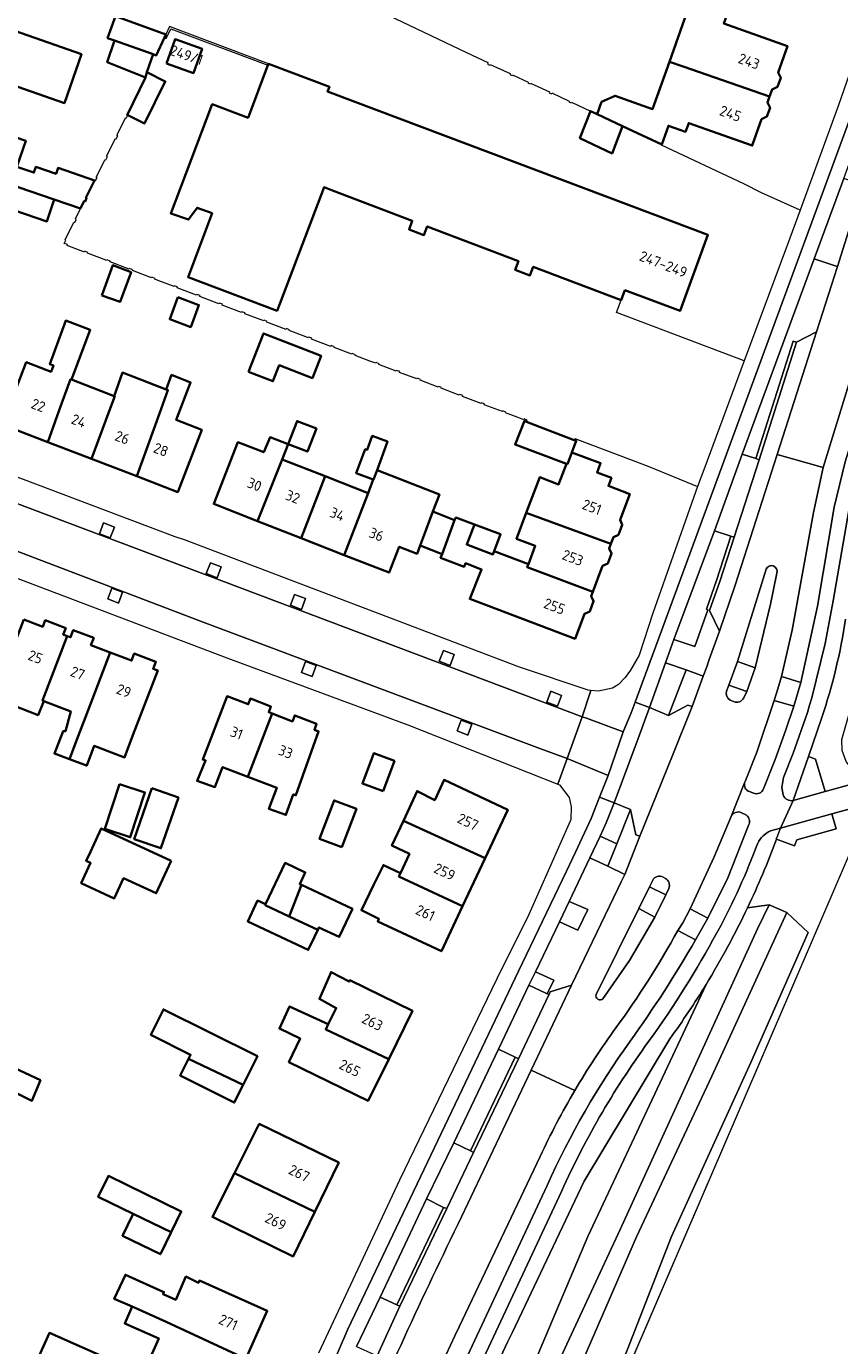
# Model space of a CAD drawing. Extents: x 152761 to 155748, y 459947 to 462743.
# Tile 85 of 256: x 154148 to 154253, y 460879 to 461050. Entities that reach past the tile are written whole.
import ezdxf
from ezdxf.enums import TextEntityAlignment as Align

# ---------------------------------------------------------------- set-up
doc = ezdxf.new("R2010")
doc.units = 0
doc.header["$LTSCALE"] = 0.75
for name, color, linetype, lineweight in [('B-RO-GR-BEPLANTING_CULTUUR_BODEMBEDEKKER-GV', 251, 'CONTINUOUS', 18), ('B-RO-GR-BEPLANTING_CULTUUR_BOSPLANTSOEN-GV', 251, 'CONTINUOUS', 18), ('B-RO-GR-GROENVOORZIENING-GV', 251, 'CONTINUOUS', 18), ('B-RO-IE-TERREINAFSCHEIDING_KUNSTMATIG_HEKWERK-G', 251, 'IE-TERREINAFSCHEIDING-KUNSTMATIG', 18), ('B-RO-IE-TERREINAFSCHEIDING_KUNSTMATIG_MUUR-G', 251, 'IE-TERREINAFSCHEIDING-KUNSTMATIG-DICHT', 18), ('B-RO-OG-BEBOUWING-GV', 6, 'CONTINUOUS', 35), ('B-RO-OG-BEBOUWING-T18', 1, 'CONTINUOUS', 18), ('B-RO-OG-TERREIN_CULTUURSCHEIDING-GV', 251, 'CONTINUOUS', 18), ('B-RO-OG-WATER_GREPPEL-GV', 251, 'CONTINUOUS', 18), ('B-RO-OG-WATER_SLOOT-GV', 251, 'CONTINUOUS', 18), ('B-RO-VH-VERHARDING_ASFALT-GV', 251, 'CONTINUOUS', 18), ('B-RO-VH-VERHARDING_BETONSTRAATSTEEN-GV', 251, 'CONTINUOUS', 18), ('B-RO-VH-VERHARDING_TEGEL-GV', 251, 'CONTINUOUS', 18)]:
    doc.layers.add(name, color=color, linetype=linetype, lineweight=lineweight)
doc.styles.add('NLCS-ISO-M200-T18', font='NLCS-ISO.ttf', dxfattribs={"height": 0.36})
doc.linetypes.add('IE-TERREINAFSCHEIDING-KUNSTMATIG', pattern='A,4,[82,NLCS.SHX,S=0.75,R=90,X=0,Y=0],4,-2', length=10)
doc.linetypes.add('IE-TERREINAFSCHEIDING-KUNSTMATIG-DICHT', pattern='A,8,-1,[82,NLCS.SHX,S=0.75,R=90,X=0,Y=0],-1', length=10)

msp = doc.modelspace()

# ---------------------------------------------------------------- linework, layer by layer
at = {"layer": 'B-RO-GR-BEPLANTING_CULTUUR_BODEMBEDEKKER-GV', "flags": 128}
msp.add_lwpolyline([(154245.283, 460944.645), (154245.307, 460944.636), (154247.622, 460943.76), (154247.923, 460944.556), (154253.046, 460945.972), (154252.478, 460947.89), (154245.815, 460946.048)], dxfattribs=at)
at = {"layer": 'B-RO-GR-BEPLANTING_CULTUUR_BODEMBEDEKKER-GV'}
msp.add_lwpolyline([(154245.815, 460946.048, -0.021294), (154245.283, 460944.645)], format="xyb", dxfattribs=at)
at = {"layer": 'B-RO-GR-BEPLANTING_CULTUUR_BOSPLANTSOEN-GV', "flags": 128}
for points in [[(154251.179, 460960.375), (154249.432, 460955.302), (154250.377, 460954.976), (154251.622, 460950.776), (154259.13, 460952.853), (154258.778, 460953.282), (154256.464, 460952.669), (154255.22, 460953.482), (154254.33, 460954.664), (154253.812, 460956.08), (154253.761, 460957.529), (154257.175, 460969.48), (154259.787, 460981.975), (154259.775, 460985.31), (154260.009, 460987.829), (154260.522, 460990.881), (154261.257, 460993.552), (154273.861, 461031.309), (154274.554, 461032.035), (154275.372, 461032.374), (154276.029, 461032.409), (154276.283, 461032.423), (154277.197, 461032.08), (154277.773, 461032.321)], [(154241.568, 460935.749), (154244.343, 460936.119), (154246.641, 460935.131), (154249.421, 460932.539), (154242.012, 460915.738), (154231.728, 460893.217), (154226.005, 460878.526), (154215.332, 460852.675), (154194.148, 460804.104), (154192.013, 460798.791), (154191.768, 460796.895), (154191.647, 460795.957), (154204.848, 460826.654), (154225.579, 460874.86), (154255.829, 460945.201), (154259.01, 460945.902), (154258.812, 460946.409), (154258.994, 460946.997), (154259.435, 460947.331), (154260.036, 460947.335), (154260.008, 460947.896), (154259.906, 460949.943)], [(154259.906, 460949.943), (154252.478, 460947.89), (154253.046, 460945.972), (154247.923, 460944.556), (154247.622, 460943.76), (154245.307, 460944.636)], [(154182.552, 460802.738), (154184.343, 460807.126), (154190.01, 460820.331), (154195.25, 460832.308), (154199.782, 460843.867), (154205.681, 460857.392), (154213.104, 460874.777), (154220.889, 460893.232), (154236.212, 460925.84)], [(154231.524, 460918.812), (154220.453, 460900.378), (154211.162, 460880.824)]]:
    msp.add_lwpolyline(points, dxfattribs=at)
at = {"layer": 'B-RO-GR-BEPLANTING_CULTUUR_BOSPLANTSOEN-GV'}
for points in [[(154254.256, 460973.084, -0.0428659), (154251.179, 460960.375)], [(154245.307, 460944.636, -0.0226348), (154241.568, 460935.749)], [(154236.212, 460925.84, -0.0199606), (154231.524, 460918.812)], [(154211.162, 460880.824, 0.016181), (154201.679, 460859.858)]]:
    msp.add_lwpolyline(points, format="xyb", dxfattribs=at)
at = {"layer": 'B-RO-GR-BEPLANTING_CULTUUR_BOSPLANTSOEN-GV', "flags": 128}
msp.add_lwpolyline([(154187.897, 460787.183), (154189.365, 460790.651), (154191.647, 460795.957), (154191.768, 460796.895), (154192.013, 460798.791), (154194.148, 460804.104), (154215.332, 460852.675), (154226.005, 460878.526), (154231.728, 460893.217), (154242.012, 460915.738), (154249.421, 460932.539), (154246.641, 460935.131), (154236.95, 460913.97), (154227.191, 460893.16), (154218.825, 460873.895), (154204.828, 460842.267), (154192.825, 460814.065), (154182.702, 460789.182), (154181.56, 460788.068), (154179.915, 460788.037), (154178.849, 460788.28), (154178.614, 460787.307), (154186.571, 460784.051)], close=True, dxfattribs=at)
at = {"layer": 'B-RO-GR-GROENVOORZIENING-GV', "flags": 128}
for points in [[(154159.144, 460983.589), (154159.678, 460984.992), (154158.276, 460985.525), (154157.742, 460984.124)], [(154172.953, 460978.442), (154173.487, 460979.845), (154172.085, 460980.378), (154171.552, 460978.977)], [(154160.21, 460975.167), (154160.744, 460976.57), (154159.342, 460977.103), (154158.809, 460975.702)], [(154183.856, 460974.34), (154184.39, 460975.742), (154182.988, 460976.276), (154182.454, 460974.875)], [(154203.104, 460967.102), (154203.639, 460968.505), (154202.236, 460969.038), (154201.703, 460967.637)], [(154185.257, 460965.667), (154185.791, 460967.07), (154184.389, 460967.603), (154183.855, 460966.202)], [(154216.987, 460961.826), (154217.521, 460963.228), (154216.119, 460963.761), (154215.586, 460962.36)], [(154205.393, 460958.088), (154205.928, 460959.491), (154204.526, 460960.024), (154203.992, 460958.623)]]:
    msp.add_lwpolyline(points, close=True, dxfattribs=at)
at = {"layer": 'B-RO-IE-TERREINAFSCHEIDING_KUNSTMATIG_HEKWERK-G', "flags": 128}
for points in [[(154208.005, 461045.059), (154205.263, 461046.368), (154190.527, 461053.4)], [(154248.39, 461026.004), (154243.356, 461028.223), (154241.07, 461029.416), (154230.437, 461034.393), (154230.47, 461034.488)], [(154241.126, 461006.499), (154224.61, 461012.766), (154225.214, 461014.356)], [(154219.164, 460996.26), (154219.239, 460996.457), (154226.624, 460993.655), (154228.785, 460992.835), (154235.113, 460990.254)], [(154308.804, 460737.844), (154190.696, 460786.01), (154187.897, 460787.183), (154189.365, 460790.651), (154255.829, 460945.201), (154386.256, 460890.789), (154421.91, 460918.15), (154465.583, 460861.632), (154395.197, 460807.142), (154395.748, 460806.419), (154383.532, 460794.42)]]:
    msp.add_lwpolyline(points, dxfattribs=at)
at = {"layer": 'B-RO-IE-TERREINAFSCHEIDING_KUNSTMATIG_MUUR-G', "flags": 128}
for points in [[(154166.146, 461048.325), (154166.382, 461048.216), (154166.954, 461049.461), (154179.539, 461044.74)], [(154179.609, 461044.924), (154166.803, 461049.756), (154166.323, 461048.709)], [(154208.005, 461045.059), (154207.925, 461044.883), (154208.221, 461044.749), (154208.266, 461044.849), (154210.874, 461043.656), (154210.828, 461043.556), (154211.122, 461043.419), (154211.169, 461043.519), (154213.212, 461042.57), (154213.166, 461042.47), (154213.461, 461042.333), (154213.507, 461042.433), (154215.949, 461041.292), (154215.903, 461041.192), (154216.198, 461041.055), (154216.244, 461041.155), (154218.511, 461040.101), (154218.465, 461040.002), (154218.759, 461039.865), (154218.806, 461039.964), (154221.265, 461038.808)], [(154157.097, 461029.811), (154157.132, 461029.881), (154157.231, 461029.832), (154157.429, 461030.23), (154157.33, 461030.279), (154158.468, 461032.569), (154158.566, 461032.52), (154158.764, 461032.919), (154158.666, 461032.968), (154159.812, 461035.276), (154159.911, 461035.227), (154160.108, 461035.626), (154160.009, 461035.675), (154161.157, 461038.001), (154161.255, 461037.952), (154161.408, 461038.262)], [(154165.428, 461016.868), (154164.903, 461017.07), (154164.942, 461017.173), (154164.527, 461017.333), (154164.488, 461017.23), (154162.002, 461018.181), (154162.042, 461018.285), (154161.627, 461018.445), (154161.587, 461018.342), (154159.108, 461019.303), (154159.147, 461019.406), (154158.732, 461019.565), (154158.693, 461019.463), (154156.208, 461020.417), (154156.247, 461020.519), (154155.832, 461020.679), (154155.792, 461020.577), (154153.566, 461021.435), (154153.605, 461021.537), (154153.186, 461021.699), (154153.389, 461022.112), (154153.291, 461022.162), (154154.445, 461024.451), (154154.544, 461024.403), (154154.74, 461024.802), (154154.641, 461024.851), (154155.309, 461026.212)], [(154192.716, 461006.473), (154190.819, 461007.197), (154190.858, 461007.299), (154190.439, 461007.457), (154190.4, 461007.354), (154188.089, 461008.216), (154188.128, 461008.319), (154187.712, 461008.478), (154187.673, 461008.376), (154185.184, 461009.317), (154185.223, 461009.42), (154184.807, 461009.577), (154184.768, 461009.474), (154182.3, 461010.409), (154182.339, 461010.512), (154181.923, 461010.669), (154181.884, 461010.566), (154179.412, 461011.505), (154179.451, 461011.608), (154179.035, 461011.766), (154178.996, 461011.663), (154176.53, 461012.598), (154176.569, 461012.701), (154176.153, 461012.859), (154176.114, 461012.756), (154173.609, 461013.715), (154173.648, 461013.817), (154173.233, 461013.976), (154173.193, 461013.874), (154170.711, 461014.832), (154170.751, 461014.934), (154170.336, 461015.095), (154170.296, 461014.992), (154167.802, 461015.954), (154167.841, 461016.057), (154167.426, 461016.217), (154167.387, 461016.114), (154165.428, 461016.868)], [(154203.699, 461002.274), (154201.939, 461002.946), (154201.979, 461003.049), (154201.579, 461003.202), (154201.54, 461003.099), (154199.216, 461003.996), (154199.255, 461004.099), (154198.845, 461004.255), (154198.806, 461004.152), (154196.539, 461005.005), (154196.58, 461005.107), (154196.167, 461005.273), (154196.126, 461005.17), (154193.895, 461006.016), (154193.936, 461006.119), (154193.529, 461006.281), (154193.488, 461006.179), (154192.716, 461006.473)], [(154207.541, 461000.933), (154207.133, 461001.084), (154207.095, 461000.98), (154204.69, 461001.894), (154204.73, 461001.996), (154204.325, 461002.153), (154204.286, 461002.05), (154203.699, 461002.274)], [(154212.995, 460998.615), (154213.074, 460998.826), (154212.667, 460998.979), (154212.629, 460998.876), (154211.78, 460999.197), (154210.263, 460999.772), (154210.302, 460999.875), (154209.891, 461000.03), (154209.852, 460999.927), (154207.503, 461000.83), (154207.541, 461000.933)]]:
    msp.add_lwpolyline(points, dxfattribs=at)
at = {"layer": 'B-RO-OG-BEBOUWING-GV', "flags": 128}
for points in [[(154244.41, 461040.683), (154244.742, 461041.622), (154245.45, 461041.963), (154245.855, 461043.097), (154245.51, 461043.79), (154246.722, 461047.211), (154238.502, 461050.124), (154239.22, 461052.147), (154236.475, 461053.121), (154231.804, 461054.78), (154231.254, 461053.233), (154231.067, 461052.707), (154231.661, 461052.497), (154233.781, 461051.744), (154233.724, 461051.582), (154231.455, 461045.192), (154233.254, 461044.566)], [(154143.023, 461046.758), (154142.246, 461046.42), (154141.772, 461045.065), (154142.14, 461044.236), (154141.98, 461043.78), (154153.209, 461039.849), (154155.419, 461046.161), (154144.19, 461050.092)], [(154159.673, 461047.944), (154164.677, 461046.193), (154165.081, 461046.007), (154166.146, 461048.325), (154166.323, 461048.709), (154159.834, 461051.096), (154158.793, 461048.256)], [(154159.673, 461047.944), (154158.748, 461045.135), (154163.705, 461043.173), (154163.864, 461043.842), (154164.677, 461046.193)], [(154166.402, 461044.969), (154169.898, 461043.724), (154171.018, 461046.868), (154167.521, 461048.112)], [(154225.214, 461014.356), (154225.696, 461015.625), (154232.836, 461012.97), (154236.451, 461022.794), (154229.228, 461025.51), (154187.247, 461041.331), (154187.482, 461041.954), (154179.609, 461044.924), (154179.539, 461044.74), (154176.974, 461037.941), (154172.338, 461039.702), (154166.974, 461025.579), (154169.249, 461024.78), (154170.386, 461026.313), (154172.313, 461025.584), (154169.196, 461017.324), (154180.717, 461012.976), (154186.8, 461028.95), (154187.895, 461028.534), (154198.209, 461024.615), (154197.783, 461023.493), (154199.707, 461022.765), (154200.132, 461023.885), (154211.922, 461019.405), (154211.499, 461018.292), (154213.424, 461017.558), (154213.848, 461018.674)], [(154230.47, 461034.488), (154231.33, 461036.916), (154233.555, 461036.129), (154233.955, 461037.259), (154242.166, 461034.351), (154243.375, 461037.764), (154244.08, 461038.105), (154244.486, 461039.238), (154244.142, 461039.928), (154244.41, 461040.683), (154233.254, 461044.566), (154231.455, 461045.192), (154229.285, 461039.078), (154224.438, 461040.798), (154222.679, 461039.988), (154222.105, 461038.432), (154225.409, 461036.874)], [(154161.408, 461038.262), (154163.555, 461037.195), (154166.264, 461042.65), (154163.864, 461043.842), (154163.705, 461043.173), (154161.327, 461038.302)], [(154222.105, 461038.432), (154221.265, 461038.808), (154219.893, 461035.299), (154224.052, 461033.327), (154225.409, 461036.874)], [(154155.309, 461026.212), (154155.784, 461027.181), (154155.882, 461027.132), (154156.081, 461027.53), (154155.983, 461027.579), (154157.097, 461029.811), (154152.399, 461031.469), (154152.128, 461030.702), (154149.524, 461031.612), (154149.26, 461030.858), (154147.063, 461031.615), (154148.213, 461034.981), (154139.906, 461037.817), (154137.983, 461032.129), (154151.872, 461027.382)], [(154151.872, 461027.382), (154137.983, 461032.129), (154137.227, 461032.385), (154135.148, 461026.237), (154144.174, 461023.157), (154145.309, 461026.486), (154150.939, 461024.542)], [(154158.05, 461014.941), (154160.401, 461014.129), (154161.834, 461017.967), (154159.483, 461018.886)], [(154167.885, 461014.735), (154166.831, 461011.872), (154169.56, 461010.872), (154170.589, 461013.692), (154170.599, 461013.72)], [(154154.116, 461004.077), (154156.541, 461010.521), (154153.379, 461011.711), (154151.324, 461006.09), (154151.783, 461005.9), (154151.477, 461005.092), (154148.272, 461006.325), (154145.838, 461000), (154145.169, 460998.26), (154151.053, 460995.996), (154152.508, 461000), (154154.005, 461004.12)], [(154177.038, 461005.074), (154180.175, 461003.85), (154180.99, 461005.939), (154185.279, 461004.265), (154186.408, 461007.159), (154178.981, 461010.054)], [(154159.643, 461001.951), (154154.116, 461004.077), (154154.005, 461004.12), (154152.508, 461000), (154151.053, 460995.996), (154156.706, 460993.822), (154159.015, 461000), (154159.731, 461001.917)], [(154166.389, 461002.794), (154160.74, 461004.984), (154159.643, 461001.951), (154159.731, 461001.917), (154159.015, 461000), (154156.706, 460993.822), (154162.569, 460991.566), (154165.497, 460999.699), (154166.592, 461002.721)], [(154166.389, 461002.794), (154166.592, 461002.721), (154165.497, 460999.699), (154162.569, 460991.566), (154167.87, 460989.527), (154170.973, 460997.592), (154167.668, 460998.864), (154169.524, 461003.713), (154167.065, 461004.686)], [(154182.133, 460995.738), (154184.647, 460994.753), (154185.815, 460997.732), (154183.301, 460998.717)], [(154219.164, 460996.26), (154212.995, 460998.615), (154212.713, 460998.723), (154211.497, 460995.671), (154218.143, 460993.185), (154218.271, 460993.138), (154218.841, 460994.658), (154219.407, 460996.168)], [(154182.133, 460995.738), (154179.81, 460996.62), (154179.002, 460994.678), (154175.65, 460995.991), (154172.516, 460987.989), (154178.17, 460985.774), (154181.356, 460993.756)], [(154193.157, 460991.147), (154193.2, 460991.131), (154193.659, 460992.375), (154195.018, 460996.061), (154193.032, 460996.793), (154192.362, 460994.976), (154192.112, 460995.068), (154190.964, 460991.955)], [(154183.848, 460983.55), (154186.954, 460991.563), (154181.356, 460993.756), (154178.17, 460985.774)], [(154223.904, 460982.835), (154224.228, 460983.693), (154224.874, 460983.985), (154225.369, 460985.305), (154225.075, 460985.932), (154226.337, 460989.268), (154223.568, 460990.318), (154223.963, 460991.359), (154222.117, 460992.059), (154222.567, 460993.244), (154218.841, 460994.658), (154218.271, 460993.138), (154218.143, 460993.185), (154217.13, 460990.513), (154214.699, 460991.435), (154212.954, 460986.834)], [(154192.485, 460989.396), (154189.401, 460981.374), (154195.212, 460979.098), (154196.525, 460982.45), (154198.828, 460981.548), (154199.225, 460982.605), (154200.011, 460984.699), (154200.87, 460986.99), (154201.707, 460989.222), (154193.659, 460992.375), (154193.2, 460991.131), (154193.157, 460991.147)], [(154186.954, 460991.563), (154183.848, 460983.55), (154189.401, 460981.374), (154192.485, 460989.396)], [(154202.063, 460981.496), (154203.659, 460985.874), (154200.87, 460986.99), (154200.011, 460984.699), (154199.225, 460982.605)], [(154206.238, 460985.347), (154203.848, 460986.253), (154203.659, 460985.874), (154202.063, 460981.496), (154201.874, 460981.037), (154204.928, 460979.874), (154205.09, 460980.306), (154207.161, 460979.511), (154205.641, 460975.7), (154219.256, 460970.549), (154220.479, 460973.783), (154221.156, 460974.089), (154221.651, 460975.408), (154221.343, 460976.066), (154221.56, 460976.639), (154213.068, 460979.804), (154213.215, 460980.192), (154208.792, 460981.87), (154208.635, 460981.461), (154205.255, 460982.73)], [(154208.792, 460981.87), (154209.631, 460984.062), (154206.238, 460985.347), (154205.255, 460982.73), (154208.635, 460981.461)], [(154212.954, 460986.834), (154211.685, 460983.49), (154214.116, 460982.568), (154213.215, 460980.192), (154213.068, 460979.804), (154221.56, 460976.639), (154222.819, 460979.969), (154223.476, 460980.266), (154223.972, 460981.586), (154223.673, 460982.224), (154223.904, 460982.835)], [(154147.953, 460973.05), (154144.725, 460964.704), (154143.683, 460962.028), (154143.823, 460961.972), (154144.148, 460962.863), (154149.796, 460960.646), (154150.54, 460962.48), (154150.38, 460962.541), (154153.582, 460970.897), (154153.058, 460971.097), (154153.378, 460971.933), (154150.728, 460972.947), (154150.409, 460972.111)], [(154153.855, 460954.978), (154154.989, 460957.942), (154155.935, 460960.416), (154159.133, 460968.775), (154156.642, 460969.727), (154156.999, 460970.66), (154154.357, 460971.67), (154154, 460970.737), (154153.582, 460970.897), (154150.38, 460962.541), (154150.54, 460962.48), (154154.02, 460961.149), (154153.351, 460958.591), (154153.046, 460958.584), (154151.924, 460955.689)], [(154159.133, 460968.775), (154155.935, 460960.416), (154154.989, 460957.942), (154153.855, 460954.978), (154156.067, 460954.164), (154156.132, 460954.164), (154157.052, 460956.678), (154160.997, 460955.191), (154162.071, 460958.07), (154165.281, 460966.424), (154164.691, 460966.65), (154165.04, 460967.564), (154162.25, 460968.631), (154161.9, 460967.717)], [(154176.956, 460952.686), (154180.072, 460960.881), (154179.632, 460961.051), (154179.914, 460961.782), (154177.26, 460962.805), (154176.978, 460962.073), (154174.257, 460963.121), (154171.104, 460954.939), (154171.466, 460954.8), (154170.37, 460952.163), (154172.67, 460951.354), (154173.67, 460953.951)], [(154180.072, 460960.881), (154176.956, 460952.686), (154180.697, 460951.245), (154179.66, 460948.538), (154181.868, 460947.751), (154182.809, 460950.42), (154183.159, 460950.297), (154186.078, 460958.567), (154185.538, 460958.775), (154185.83, 460959.532), (154183, 460960.622), (154182.708, 460959.865)], [(154194.432, 460950.817), (154195.884, 460954.737), (154193.21, 460955.727), (154191.758, 460951.807)], [(154160.331, 460951.746), (154158.446, 460945.941), (154161.728, 460944.875), (154163.613, 460950.68)], [(154164.513, 460951.203), (154162.241, 460944.635), (154165.69, 460943.442), (154167.963, 460950.01)], [(154207.63, 460942.162), (154210.563, 460948.421), (154202.321, 460952.283), (154201.103, 460949.684), (154198.821, 460950.844), (154197.056, 460947.007)], [(154189.112, 460943.574), (154190.973, 460948.554), (154188.086, 460949.633), (154186.225, 460944.652)], [(154167.024, 460941.815), (154157.984, 460946.005), (154156.575, 460942.965), (154156.037, 460941.804), (154156.602, 460941.542), (154155.388, 460938.923), (154159.647, 460936.948), (154160.864, 460939.575), (154165.08, 460937.621), (154165.915, 460939.422)], [(154196.662, 460940.207), (154196.474, 460939.806), (154204.713, 460935.938), (154207.63, 460942.162), (154197.056, 460947.007), (154195.576, 460943.79), (154197.838, 460942.717)], [(154183.884, 460938.693), (154183.646, 460938.805), (154184.361, 460940.324), (154181.752, 460941.553), (154179.23, 460936.196), (154179.184, 460936.099), (154182.281, 460934.629)], [(154204.713, 460935.938), (154196.474, 460939.806), (154196.662, 460940.207), (154194.468, 460941.266), (154193.207, 460938.653), (154191.631, 460935.424), (154193.892, 460934.294), (154193.743, 460933.977), (154201.983, 460930.113)], [(154185.97, 460932.877), (154186.128, 460933.214), (154188.749, 460931.98), (154190.454, 460935.601), (154183.884, 460938.693), (154182.281, 460934.629)], [(154182.281, 460934.629), (154179.184, 460936.099), (154179.23, 460936.196), (154178.188, 460936.686), (154176.919, 460933.989), (154184.756, 460930.3), (154185.545, 460931.975), (154185.97, 460932.877)], [(154195.153, 460916.17), (154198.227, 460922.421), (154190.148, 460926.393), (154190.051, 460926.196), (154187.692, 460927.416), (154186.204, 460923.956), (154188.364, 460922.764), (154187.344, 460920.689), (154187.004, 460919.999)], [(154176.32, 460912.833), (154178.167, 460916.529), (154166.014, 460922.603), (154164.373, 460919.32), (154169.535, 460916.74), (154169.274, 460916.218)], [(154187.344, 460920.689), (154182.335, 460922.989), (154181.01, 460920.125), (154183.686, 460918.854), (154182.253, 460915.773), (154192.493, 460910.76), (154195.153, 460916.17), (154187.004, 460919.999)], [(154144.015, 460916.311), (154142.004, 460911.994), (154144.531, 460910.814), (154145.323, 460912.605), (154149.018, 460910.787), (154150.118, 460913.44)], [(154176.32, 460912.833), (154169.274, 460916.218), (154168.189, 460914.047), (154175.18, 460910.553)], [(154185.601, 460896.411), (154188.704, 460902.779), (154178.412, 460907.794), (154175.2, 460901.413)], [(154167.009, 460893.768), (154168.321, 460896.46), (154158.913, 460901.048), (154157.596, 460898.347), (154162.12, 460896.142)], [(154175.2, 460901.413), (154172.346, 460895.743), (154182.795, 460890.651), (154185.601, 460896.411)], [(154167.009, 460893.768), (154162.12, 460896.142), (154160.741, 460893.314), (154165.626, 460890.931)], [(154176.679, 460877.413), (154179.444, 460883.595), (154170.676, 460887.515), (154170.542, 460887.216), (154168.936, 460888.028), (154167.615, 460885.036), (154165.983, 460885.753), (154166.091, 460886.023), (154161.091, 460888.267), (154159.658, 460885.16), (154161.955, 460884.159), (154166.359, 460882.19)], [(154161.955, 460884.159), (154161.009, 460881.97), (154165.403, 460880.025), (154163.814, 460876.426), (154165.388, 460875.69), (154165.232, 460875.34), (154173.998, 460871.417), (154176.679, 460877.413), (154166.359, 460882.19)], [(154158.216, 460873.855), (154159.63, 460877.037), (154151.267, 460880.755), (154149.898, 460877.676)]]:
    msp.add_lwpolyline(points, close=True, dxfattribs=at)
at = {"layer": 'B-RO-OG-TERREIN_CULTUURSCHEIDING-GV', "flags": 128}
for points in [[(154253.189, 461018.722), (154252.787, 461018.82), (154250.167, 461019.707), (154240.887, 460994.416), (154242.63, 460993.866), (154247.448, 461009.035), (154247.898, 461008.928), (154250.48, 461010.271)], [(154248.46, 460964.906), (154250.601, 460974.78), (154252.766, 460987.573), (154254.214, 460993.43), (154257.073, 461002.697), (154257.717, 461004.704), (154255.295, 461005.483), (154254.665, 461003.494), (154251.364, 460992.706), (154250.113, 460986.87), (154247.346, 460971.659), (154245.965, 460965.681)], [(154239.4, 460983.823), (154237.297, 460984.506), (154232.046, 460970.471), (154234.734, 460969.532), (154236.425, 460974.297), (154236.258, 460974.39), (154237.564, 460978.082)], [(154233.62, 460966.515), (154230.938, 460967.442), (154228.9, 460961.646), (154231.36, 460960.639)], [(154249.432, 460955.302), (154247.478, 460949.629), (154251.622, 460950.776), (154250.377, 460954.976)], [(154222.488, 460945.017), (154224.648, 460944.008), (154226.435, 460948.468), (154224.303, 460949.34), (154223.295, 460946.745)], [(154219.634, 460932.864), (154220.906, 460935.503), (154218.513, 460936.574), (154217.244, 460933.933)], [(154213.299, 460925.722), (154215.492, 460924.707), (154215.666, 460924.634), (154216.514, 460926.393), (154214.133, 460927.458)], [(154209.35, 460917.456), (154203.571, 460905.347), (154205.748, 460904.311), (154211.528, 460916.434)], [(154200.042, 460898.083), (154194.07, 460885.39), (154196.222, 460884.372), (154202.231, 460896.971)]]:
    msp.add_lwpolyline(points, close=True, dxfattribs=at)
for points in [[(154247.541, 460961.836), (154245.026, 460962.57), (154242.776, 460955.862), (154241.258, 460952.089), (154241.193, 460951.928)], [(154243.644, 460951.132), (154245.161, 460954.943), (154246.528, 460958.761), (154247.541, 460961.836)], [(154241.801, 460950.767), (154242.321, 460950.581)], [(154241.281, 460947.818), (154240.775, 460948.03)], [(154239.46, 460947.571), (154237.27, 460942.319), (154234.125, 460935.591), (154236.412, 460934.404)], [(154236.412, 460934.404), (154239.003, 460939.641), (154241.754, 460946.525)], [(154234.838, 460931.603), (154232.542, 460932.81)], [(154214.759, 460903.58), (154204.259, 460881.54)], [(154203.751, 460874.375), (154215.654, 460899.822)]]:
    msp.add_lwpolyline(points, dxfattribs=at)
at = {"layer": 'B-RO-OG-TERREIN_CULTUURSCHEIDING-GV'}
for points in [[(154241.193, 460951.928, 0.3928353), (154241.801, 460950.767)], [(154242.321, 460950.581, 0.4256884), (154243.644, 460951.132)], [(154240.775, 460948.03, 0.4405174), (154239.46, 460947.571)], [(154241.754, 460946.525, 0.3671725), (154241.281, 460947.818)], [(154232.542, 460932.81, -0.0335395), (154224.548, 460920.23)], [(154226.368, 460918.491, 0.02669), (154234.838, 460931.603)], [(154224.548, 460920.23, 0.0217693), (154219.209, 460912.096)], [(154215.654, 460899.822, -0.0493837), (154226.368, 460918.491)], [(154219.209, 460912.096, 0.0246723), (154214.759, 460903.58)], [(154204.259, 460881.54, 0.0128827), (154195.675, 460862.275)]]:
    msp.add_lwpolyline(points, format="xyb", dxfattribs=at)
at = {"layer": 'B-RO-OG-WATER_GREPPEL-GV', "flags": 128}
msp.add_lwpolyline([(154246.641, 460935.131), (154244.343, 460936.119), (154242.851, 460933.009), (154225.09, 460894.136), (154211.917, 460865.733), (154199.316, 460834.569), (154185.276, 460802.025), (154180.53, 460790.91), (154178.849, 460788.28), (154179.915, 460788.037), (154181.56, 460788.068), (154182.702, 460789.182), (154192.825, 460814.065), (154204.828, 460842.267), (154218.825, 460873.895), (154227.191, 460893.16), (154236.95, 460913.97)], close=True, dxfattribs=at)
at = {"layer": 'B-RO-OG-WATER_SLOOT-GV', "flags": 128}
for points in [[(154178.849, 460788.28), (154180.53, 460790.91), (154185.276, 460802.025), (154199.316, 460834.569), (154211.917, 460865.733), (154225.09, 460894.136), (154242.851, 460933.009), (154244.343, 460936.119), (154241.568, 460935.749)], [(154236.212, 460925.84), (154220.889, 460893.232), (154213.104, 460874.777), (154205.681, 460857.392), (154199.782, 460843.867), (154195.25, 460832.308), (154190.01, 460820.331), (154184.343, 460807.126), (154182.552, 460802.738)]]:
    msp.add_lwpolyline(points, dxfattribs=at)
at = {"layer": 'B-RO-OG-WATER_SLOOT-GV'}
msp.add_lwpolyline([(154241.568, 460935.749, -0.0264146), (154236.212, 460925.84)], format="xyb", dxfattribs=at)
at = {"layer": 'B-RO-VH-VERHARDING_ASFALT-GV', "flags": 128}
for points in [[(154261.295, 461050.394), (154264.79, 461060.347), (154262.999, 461060.973), (154256.909, 461043.557), (154230.127, 460970.758), (154229.29, 460968.44), (154227.034, 460962.335), (154228.9, 460961.646), (154230.938, 460967.442), (154232.046, 460970.471), (154237.297, 460984.506), (154240.887, 460994.416), (154250.167, 461019.707), (154254.014, 461030.078), (154258.283, 461041.816)], [(154218.218, 460955.048), (154220.173, 460960.446), (154216.65, 460961.779), (154137.652, 460991.586), (154127.922, 460995.415), (154125.861, 460989.837), (154136.745, 460985.816), (154171.157, 460972.706), (154214.691, 460956.357)], [(154225.487, 460958.522), (154223.52, 460952.86), (154222.432, 460950.07), (154224.303, 460949.34), (154227.413, 460957.664), (154228.9, 460961.646), (154227.034, 460962.335), (154226.528, 460960.965)]]:
    msp.add_lwpolyline(points, close=True, dxfattribs=at)
for points in [[(154272.916, 461047.88), (154275.304, 461056.995), (154273.453, 461057.441), (154272.746, 461054.519), (154267.796, 461036.122), (154262.282, 461018.931), (154259.628, 461010.657), (154257.717, 461004.704), (154257.073, 461002.697), (154254.214, 460993.43), (154252.766, 460987.573), (154250.601, 460974.78), (154248.46, 460964.906), (154247.541, 460961.836), (154246.528, 460958.761), (154245.161, 460954.943), (154243.644, 460951.132)], [(154263.079, 461049.781), (154260.352, 461041.106), (154256.53, 461029.258), (154253.189, 461018.722), (154250.48, 461010.271), (154245.396, 460994.401), (154251.364, 460992.706), (154254.665, 461003.494), (154255.295, 461005.483), (154257.181, 461011.433), (154259.851, 461019.794), (154272.097, 461058.134)], [(154246.185, 460950.35), (154246.007, 460951.327), (154246.224, 460952.585), (154247.465, 460955.75), (154249.301, 460961.002), (154249.597, 460961.96), (154249.903, 460962.899), (154251.61, 460969.927), (154252.639, 460975.459), (154254.665, 460987.12), (154256.097, 460993.147), (154269.407, 461034.772), (154270.72, 461039.594)], [(154232.542, 460932.81), (154233.21, 460933.807), (154233.679, 460934.708), (154234.125, 460935.591), (154237.27, 460942.319), (154239.46, 460947.571), (154241.193, 460951.928), (154241.258, 460952.089), (154242.776, 460955.862), (154245.026, 460962.57), (154245.294, 460963.502), (154245.614, 460964.517), (154245.965, 460965.681), (154247.346, 460971.659), (154250.113, 460986.87), (154251.364, 460992.706), (154245.396, 460994.401), (154239.971, 460977.467), (154237.928, 460971.53), (154236.604, 460967.87), (154236.298, 460966.918), (154235.836, 460965.724), (154234.412, 460961.795), (154231.934, 460955.651), (154227.639, 460945.003), (154225.675, 460940.039), (154225.207, 460939.109), (154224.777, 460938.185), (154218.788, 460925.736), (154213.563, 460914.717), (154219.209, 460912.096)], [(154240.26, 460967.613), (154243.958, 460979.548)], [(154245.377, 460979.048), (154244.524, 460975.029), (154242.556, 460966.777), (154241.492, 460963.713), (154241.068, 460962.892)], [(154238.828, 460963.771), (154239.144, 460964.552), (154240.26, 460967.613)], [(154239.759, 460962.426), (154239.334, 460962.619)], [(154241.193, 460951.928), (154239.46, 460947.571)], [(154191.002, 460878.989), (154194.07, 460885.39), (154200.042, 460898.083), (154203.571, 460905.347), (154209.35, 460917.456), (154213.299, 460925.722), (154214.133, 460927.458), (154217.244, 460933.933), (154218.513, 460936.574), (154221.167, 460942.192), (154222.488, 460945.017), (154223.295, 460946.745), (154224.303, 460949.34), (154222.432, 460950.07), (154221.354, 460947.308), (154219.299, 460942.947), (154218.139, 460940.486), (154211.952, 460927.548), (154203.738, 460910.335), (154189.858, 460881.238), (154183.817, 460867.222)], [(154242.321, 460950.581), (154241.801, 460950.767)], [(154244.549, 460945.684), (154245.815, 460946.048), (154247.478, 460949.629)], [(154240.775, 460948.03), (154241.281, 460947.818)], [(154241.754, 460946.525), (154239.003, 460939.641), (154236.412, 460934.404), (154234.838, 460931.603)], [(154221.975, 460924.548), (154227.498, 460935.646), (154228.9, 460938.46), (154229.302, 460939.304)], [(154230.642, 460939.689), (154230.942, 460939.554)], [(154231.373, 460938.236), (154231.002, 460937.429), (154229.592, 460934.532), (154226.292, 460928.943), (154222.86, 460923.982)], [(154237.096, 460931.584), (154237.784, 460932.826)], [(154219.209, 460912.096), (154213.563, 460914.717), (154204.569, 460895.746)], [(154204.259, 460881.54), (154214.759, 460903.58)], [(154215.654, 460899.822), (154203.751, 460874.375)], [(154204.592, 460871.495), (154216.915, 460897.735)]]:
    msp.add_lwpolyline(points, dxfattribs=at)
at = {"layer": 'B-RO-VH-VERHARDING_ASFALT-GV'}
for points in [[(154243.958, 460979.548, -0.9356639), (154245.377, 460979.048)], [(154239.334, 460962.619, -0.3124601), (154238.828, 460963.771)], [(154241.068, 460962.892, -0.4081618), (154239.759, 460962.426)], [(154241.801, 460950.767, -0.3928353), (154241.193, 460951.928)], [(154243.644, 460951.132, -0.4256884), (154242.321, 460950.581)], [(154247.478, 460949.629, -0.3964038), (154246.185, 460950.35)], [(154239.46, 460947.571, -0.4405174), (154240.775, 460948.03)], [(154241.281, 460947.818, -0.3671725), (154241.754, 460946.525)], [(154242.878, 460944.109, -0.1829802), (154244.549, 460945.684)], [(154237.784, 460932.826, 0.0354652), (154242.878, 460944.109)], [(154229.302, 460939.304, -0.4397053), (154230.642, 460939.689)], [(154230.942, 460939.554, -0.3815299), (154231.373, 460938.236)], [(154224.548, 460920.23, 0.0335395), (154232.542, 460932.81)], [(154234.838, 460931.603, -0.02669), (154226.368, 460918.491)], [(154228.304, 460917.787, 0.0314705), (154237.096, 460931.584)], [(154222.86, 460923.982, -0.8069657), (154221.975, 460924.548)], [(154219.209, 460912.096, -0.0217693), (154224.548, 460920.23)], [(154226.368, 460918.491, 0.0493837), (154215.654, 460899.822)], [(154216.915, 460897.735, -0.0530174), (154228.304, 460917.787)], [(154214.759, 460903.58, -0.0246723), (154219.209, 460912.096)], [(154204.569, 460895.746, 0.0122376), (154190.208, 460864.477)], [(154195.675, 460862.275, -0.0128827), (154204.259, 460881.54)]]:
    msp.add_lwpolyline(points, format="xyb", dxfattribs=at)
at = {"layer": 'B-RO-VH-VERHARDING_BETONSTRAATSTEEN-GV', "flags": 128}
for points in [[(154247.898, 461008.928), (154243.059, 460993.703), (154239.839, 460983.673), (154237.994, 460977.952), (154236.654, 460974.211), (154237.928, 460971.53), (154239.971, 460977.467), (154245.396, 460994.401), (154250.48, 461010.271)], [(154231.36, 460960.639), (154233.838, 460961.973), (154234.412, 460961.795), (154235.836, 460965.724), (154233.62, 460966.515)], [(154226.435, 460948.468), (154227.1, 460945.203), (154227.639, 460945.003), (154231.934, 460955.651), (154234.412, 460961.795), (154233.838, 460961.973), (154231.36, 460960.639), (154228.9, 460961.646), (154227.413, 460957.664), (154224.303, 460949.34)], [(154220.173, 460960.446), (154218.218, 460955.048), (154218.738, 460954.832), (154223.52, 460952.86), (154225.487, 460958.522), (154220.719, 460960.273)], [(154227.639, 460945.003), (154227.1, 460945.203), (154226.435, 460948.468), (154224.648, 460944.008), (154223.487, 460941.109), (154225.675, 460940.039)]]:
    msp.add_lwpolyline(points, close=True, dxfattribs=at)
for points in [[(154243.958, 460979.548), (154240.26, 460967.613), (154242.556, 460966.777), (154244.524, 460975.029), (154245.377, 460979.048)], [(154241.492, 460963.713), (154239.144, 460964.552), (154238.828, 460963.771)], [(154241.068, 460962.892), (154241.492, 460963.713)], [(154239.334, 460962.619), (154239.759, 460962.426)], [(154229.302, 460939.304), (154228.9, 460938.46), (154231.002, 460937.429), (154231.373, 460938.236)], [(154230.942, 460939.554), (154230.642, 460939.689)], [(154227.498, 460935.646), (154221.975, 460924.548)], [(154222.86, 460923.982), (154226.292, 460928.943), (154229.592, 460934.532), (154227.498, 460935.646)], [(154204.569, 460895.746), (154213.563, 460914.717), (154218.788, 460925.736), (154216.059, 460924.857), (154215.906, 460924.536), (154215.887, 460924.496), (154211.928, 460916.225), (154206.142, 460904.098), (154202.656, 460896.851), (154196.615, 460884.204), (154193.663, 460877.787), (154191.022, 460872.074), (154188.096, 460865.327), (154185.423, 460858.801), (154185.379, 460858.69), (154181.115, 460848.011), (154177.261, 460838.204), (154172.357, 460824.448), (154170.491, 460819.138), (154168.557, 460813.664), (154166.782, 460807.828), (154165.484, 460803.502)]]:
    msp.add_lwpolyline(points, dxfattribs=at)
at = {"layer": 'B-RO-VH-VERHARDING_BETONSTRAATSTEEN-GV'}
for points in [[(154245.377, 460979.048, 0.9356639), (154243.958, 460979.548)], [(154238.828, 460963.771, 0.3124601), (154239.334, 460962.619)], [(154239.759, 460962.426, 0.4081618), (154241.068, 460962.892)], [(154230.642, 460939.689, 0.4397053), (154229.302, 460939.304)], [(154231.373, 460938.236, 0.3815299), (154230.942, 460939.554)], [(154221.975, 460924.548, 0.8069657), (154222.86, 460923.982)], [(154190.208, 460864.477, -0.0122376), (154204.569, 460895.746)]]:
    msp.add_lwpolyline(points, format="xyb", dxfattribs=at)
at = {"layer": 'B-RO-VH-VERHARDING_TEGEL-GV', "flags": 128}
for points in [[(154260.992, 461061.702), (154253.322, 461039.587), (154248.39, 461026.004), (154246.715, 461021.538), (154241.126, 461006.499), (154235.907, 460992.398), (154235.113, 460990.254), (154229.328, 460973.855), (154227.529, 460968.421), (154226.445, 460966.485), (154225.74, 460965.515), (154224.876, 460964.631), (154224.099, 460964.137), (154222.297, 460963.754), (154221.305, 460963.859), (154220.173, 460960.446), (154220.719, 460960.273), (154225.487, 460958.522), (154226.528, 460960.965), (154227.034, 460962.335), (154229.29, 460968.44), (154230.127, 460970.758), (154256.909, 461043.557), (154262.999, 461060.973)], [(154270.72, 461039.594), (154269.407, 461034.772), (154256.097, 460993.147), (154254.665, 460987.12), (154252.639, 460975.459), (154251.61, 460969.927), (154249.903, 460962.899), (154249.597, 460961.96), (154249.301, 460961.002), (154247.465, 460955.75), (154246.224, 460952.585), (154246.007, 460951.327), (154246.185, 460950.35)], [(154247.478, 460949.629), (154249.432, 460955.302), (154251.179, 460960.375)], [(154183.817, 460867.222), (154189.858, 460881.238), (154203.738, 460910.335), (154211.952, 460927.548), (154218.139, 460940.486), (154219.299, 460942.947), (154221.354, 460947.308), (154222.432, 460950.07), (154223.52, 460952.86), (154218.738, 460954.832), (154218.218, 460955.048), (154217.011, 460951.735), (154217.264, 460951.635), (154218.508, 460950.027), (154218.77, 460948.82), (154218.729, 460947.168), (154218.632, 460946.949), (154213.277, 460934.875), (154209.146, 460926.544), (154196.563, 460900.524), (154186.089, 460878.12)], [(154259.13, 460952.853), (154251.622, 460950.776)], [(154251.622, 460950.776), (154247.478, 460949.629), (154245.815, 460946.048), (154252.478, 460947.89), (154259.906, 460949.943)], [(154245.815, 460946.048), (154244.549, 460945.684)], [(154245.307, 460944.636), (154245.283, 460944.645)], [(154237.784, 460932.826), (154237.096, 460931.584)], [(154211.162, 460880.824), (154220.453, 460900.378), (154231.524, 460918.812)], [(154216.915, 460897.735), (154204.592, 460871.495)]]:
    msp.add_lwpolyline(points, dxfattribs=at)
for points in [[(154253.189, 461018.722), (154256.53, 461029.258), (154256.119, 461029.389), (154254.014, 461030.078), (154250.167, 461019.707), (154252.787, 461018.82)], [(154243.059, 460993.703), (154247.898, 461008.928), (154247.448, 461009.035), (154242.63, 460993.866)], [(154124.121, 461004.592), (154121.12, 461005.809), (154120.837, 461004.946), (154120.092, 461002.676), (154121.227, 461000), (154122.219, 460997.661), (154126.898, 460995.819), (154127.922, 460995.415), (154137.652, 460991.586), (154216.65, 460961.779), (154220.173, 460960.446), (154221.305, 460963.859), (154220.966, 460963.894), (154212.056, 460966.888), (154168.73, 460983.358), (154167.533, 460983.753), (154138.527, 460994.665), (154127.074, 460999.135), (154126.076, 460999.768), (154125.819, 461000), (154125.359, 461000.415), (154124.521, 461001.421), (154124.071, 461002.14), (154123.852, 461003.226)], [(154237.297, 460984.506), (154239.4, 460983.823), (154239.839, 460983.673), (154243.059, 460993.703), (154242.63, 460993.866), (154240.887, 460994.416)], [(154217.011, 460951.735), (154218.218, 460955.048), (154214.691, 460956.357), (154171.157, 460972.706), (154136.745, 460985.816), (154125.861, 460989.837), (154124.829, 460990.218), (154120.42, 460991.847), (154115.719, 460989.777), (154114.453, 460986.533), (154114.081, 460985.579), (154117.544, 460984.247), (154118.415, 460986.512), (154119.154, 460987.352), (154119.665, 460987.825), (154120.227, 460987.922), (154122.313, 460987.435), (154127.311, 460985.8), (154139.413, 460981.294), (154174.213, 460968.096), (154197.63, 460959.405)], [(154159.144, 460983.589), (154157.742, 460984.124), (154158.276, 460985.525), (154159.678, 460984.992)], [(154239.4, 460983.823), (154237.564, 460978.082), (154236.258, 460974.39), (154236.425, 460974.297), (154234.734, 460969.532), (154232.046, 460970.471), (154230.938, 460967.442), (154233.62, 460966.515), (154235.836, 460965.724), (154236.298, 460966.918), (154236.604, 460967.87), (154237.928, 460971.53), (154236.654, 460974.211), (154237.994, 460977.952), (154239.839, 460983.673)], [(154172.953, 460978.442), (154171.552, 460978.977), (154172.085, 460980.378), (154173.487, 460979.845)], [(154160.21, 460975.167), (154158.809, 460975.702), (154159.342, 460977.103), (154160.744, 460976.57)], [(154183.856, 460974.34), (154182.454, 460974.875), (154182.988, 460976.276), (154184.39, 460975.742)], [(154203.104, 460967.102), (154201.703, 460967.637), (154202.236, 460969.038), (154203.639, 460968.505)], [(154185.257, 460965.667), (154183.855, 460966.202), (154184.389, 460967.603), (154185.791, 460967.07)], [(154242.556, 460966.777), (154240.26, 460967.613), (154239.144, 460964.552), (154241.492, 460963.713)], [(154245.026, 460962.57), (154247.541, 460961.836), (154248.46, 460964.906), (154245.965, 460965.681), (154245.614, 460964.517), (154245.294, 460963.502)], [(154216.987, 460961.826), (154215.586, 460962.36), (154216.119, 460963.761), (154217.521, 460963.228)], [(154205.393, 460958.088), (154203.992, 460958.623), (154204.526, 460960.024), (154205.928, 460959.491)], [(154222.488, 460945.017), (154221.167, 460942.192), (154223.487, 460941.109), (154224.648, 460944.008)], [(154221.167, 460942.192), (154218.513, 460936.574), (154220.906, 460935.503), (154219.634, 460932.864), (154217.244, 460933.933), (154214.133, 460927.458), (154216.514, 460926.393), (154215.666, 460924.634), (154215.906, 460924.536), (154216.059, 460924.857), (154218.788, 460925.736), (154224.777, 460938.185), (154225.207, 460939.109), (154225.675, 460940.039), (154223.487, 460941.109)], [(154227.498, 460935.646), (154229.592, 460934.532), (154231.002, 460937.429), (154228.9, 460938.46)], [(154234.838, 460931.603), (154236.412, 460934.404), (154234.125, 460935.591), (154233.679, 460934.708), (154233.21, 460933.807), (154232.542, 460932.81)], [(154213.299, 460925.722), (154209.35, 460917.456), (154211.528, 460916.434), (154211.928, 460916.225), (154215.887, 460924.496), (154215.906, 460924.536), (154215.666, 460924.634), (154215.492, 460924.707)], [(154206.142, 460904.098), (154211.928, 460916.225), (154211.528, 460916.434), (154205.748, 460904.311)], [(154202.656, 460896.851), (154206.142, 460904.098), (154205.748, 460904.311), (154203.571, 460905.347), (154200.042, 460898.083), (154202.231, 460896.971)], [(154196.615, 460884.204), (154202.656, 460896.851), (154202.231, 460896.971), (154196.222, 460884.372)], [(154194.07, 460885.39), (154191.002, 460878.989), (154193.263, 460877.957), (154193.663, 460877.787), (154196.615, 460884.204), (154196.222, 460884.372)]]:
    msp.add_lwpolyline(points, close=True, dxfattribs=at)
at = {"layer": 'B-RO-VH-VERHARDING_TEGEL-GV'}
for points in [[(154251.179, 460960.375, 0.0428659), (154254.256, 460973.084)], [(154246.185, 460950.35, 0.3964038), (154247.478, 460949.629)], [(154245.283, 460944.645, 0.021294), (154245.815, 460946.048)], [(154241.568, 460935.749, 0.0226348), (154245.307, 460944.636)], [(154244.549, 460945.684, 0.1829802), (154242.878, 460944.109)], [(154242.878, 460944.109, -0.0354652), (154237.784, 460932.826)], [(154236.212, 460925.84, 0.0264146), (154241.568, 460935.749)], [(154237.096, 460931.584, -0.0314705), (154228.304, 460917.787)], [(154231.524, 460918.812, 0.0199606), (154236.212, 460925.84)], [(154228.304, 460917.787, 0.0530174), (154216.915, 460897.735)], [(154201.679, 460859.858, -0.016181), (154211.162, 460880.824)]]:
    msp.add_lwpolyline(points, format="xyb", dxfattribs=at)

# ---------------------------------------------------------------- texts
at = {"layer": 'B-RO-OG-BEBOUWING-T18', "style": 'NLCS-ISO-M200-T18'}
for s, rotation, p in [('249/1', 341.2, (154169.01, 461046.06)), ('243', 340.4, (154241.76, 461045.254)), ('245', 340.4, (154239.36, 461038.494)), ('247-249', 339, (154230.683, 461019.012)), ('22', 339, (154149.835, 461000.75)), ('24', 339, (154155.067, 460998.738)), ('26', 339, (154160.694, 460996.573)), ('28', 339, (154165.693, 460995.009)), ('30', 338.6, (154177.798, 460990.506)), ('32', 338.6, (154182.749, 460988.914)), ('251', 339.3, (154221.439, 460987.591)), ('34', 338.6, (154188.511, 460986.657)), ('36', 338.6, (154193.573, 460984.036)), ('253', 339.3, (154218.967, 460981.034)), ('255', 339.3, (154216.595, 460974.741)), ('25', 339.1, (154149.459, 460968.191)), ('27', 339.1, (154154.917, 460966.104)), ('29', 339.1, (154160.907, 460963.814)), ('31', 339, (154175.492, 460958.359)), ('33', 338.9, (154181.826, 460955.919)), ('257', 334.9, (154205.416, 460946.864)), ('259', 334.9, (154202.386, 460940.398)), ('261', 334.9, (154199.897, 460935.087)), ('263', 333.8, (154193.049, 460920.957)), ('265', 333.8, (154190.128, 460915.015)), ('267', 334, (154183.587, 460901.409)), ('269', 334, (154180.541, 460895.159)), ('271', 335.9, (154174.408, 460882.133))]:
    msp.add_text(s, height=1.35, rotation=rotation, dxfattribs=at).set_placement(p, align=Align.MIDDLE)

doc.saveas('drawing.dxf')
